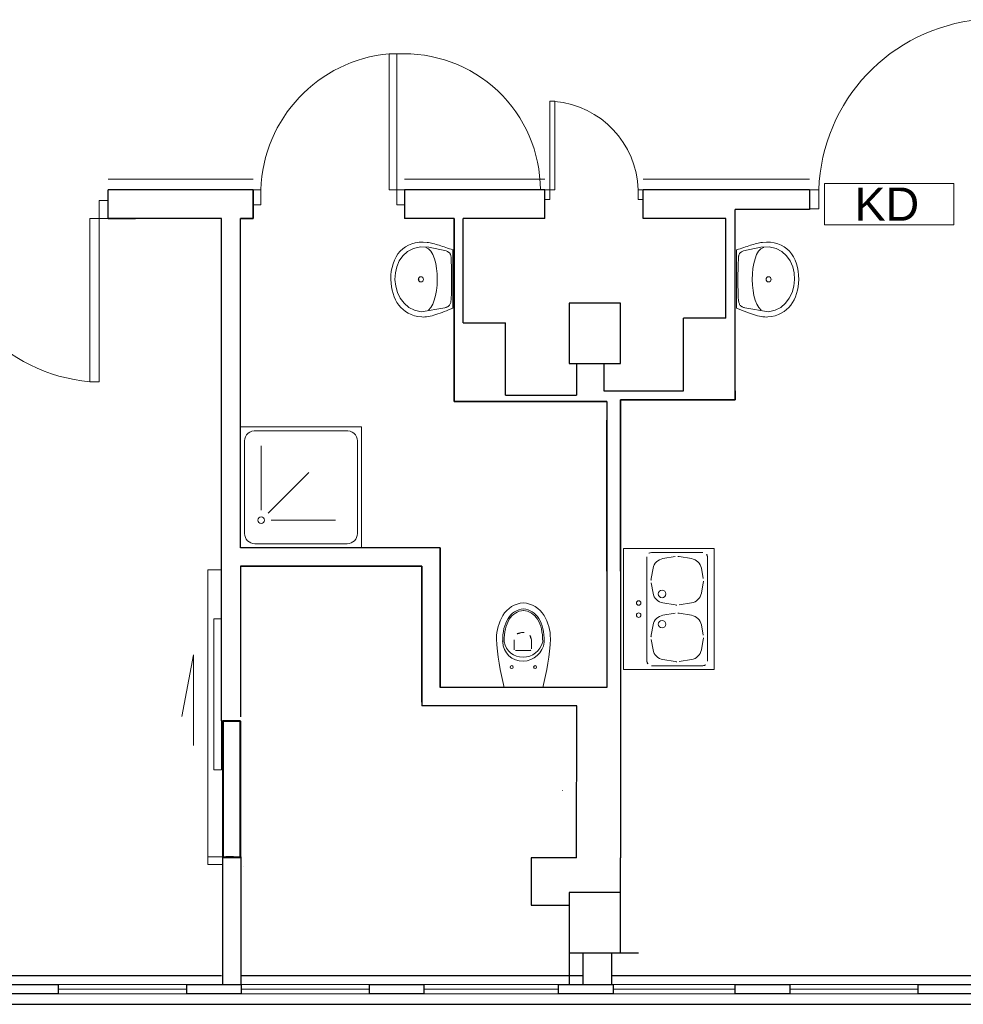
# Model space of a CAD drawing. Header units: millimetres. Extents: x 6612729504 to 6612744462, y 5733542327 to 5733549367.
# Tile 74 of 109: x 6612739644 to 6612740268, y 5733546291 to 5733546942. Entities that reach past the tile are written whole.
import ezdxf

# ---------------------------------------------------------------- set-up
doc = ezdxf.new("R2010")
doc.units = ezdxf.units.MM
doc.header["$MEASUREMENT"] = 0
for name, color, linetype in [('!!!!_CIENKIE czerwone LINIE', 7, 'Continuous'), ('!!!!_SCIANY GRUBE', 7, 'Continuous'), ('___OPISY', 7, 'Continuous'), ('A-ARM', 7, 'Continuous'), ('dwa_barierki', 7, 'Continuous'), ('dwa_DRZWI', 7, 'Continuous'), ('dwa_funkcja_sale zab', 7, 'Continuous'), ('STOLARKAOKIENNA', 7, 'Continuous'), ('WIDOK', 7, 'Continuous')]:
    doc.layers.add(name, color=color, linetype=linetype)
doc.styles.add('GENERATED_STYLE_1', font='arial.ttf')

msp = doc.modelspace()

# ---------------------------------------------------------------- linework, layer by layer
at = {"layer": '!!!!_CIENKIE czerwone LINIE', "color": 252, "lineweight": 20}
msp.add_lwpolyline([(6612740262.1909, 5733546833.991135), (6612740176.559752, 5733546833.991135), (6612740176.559752, 5733546806.568011), (6612740262.1909, 5733546806.568011)], close=True, dxfattribs=at)
at = {"layer": '!!!!_SCIANY GRUBE', "color": 252, "lineweight": 30}
for p, q in [((6612739719.51649, 5733546829.844686), (6612739702.51649, 5733546829.844686)), ((6612739702.51649, 5733546810.844686), (6612739702.51649, 5733546829.844686)), ((6612739702.51649, 5733546820.599787), (6612739702.51649, 5733546825.599787)), ((6612739798.51649, 5733546829.844686), (6612739719.51649, 5733546829.844686)), ((6612739798.51649, 5733546810.844686), (6612739798.51649, 5733546829.844686)), ((6612739798.51649, 5733546829.844686), (6612739798.51649, 5733546810.844686)), ((6612739798.51649, 5733546810.844686), (6612739798.51649, 5733546829.844686)), ((6612739798.51649, 5733546829.844686), (6612739798.51649, 5733546810.844686)), ((6612739798.51649, 5733546824.844685), (6612739798.51649, 5733546829.844686)), ((6612739798.51649, 5733546829.844686), (6612739798.51649, 5733546810.844686)), ((6612739991.51649, 5733546829.844686), (6612739898.516491, 5733546829.844686)), ((6612739898.516491, 5733546829.844686), (6612739898.516491, 5733546824.844685)), ((6612739898.516491, 5733546829.844686), (6612739898.516491, 5733546810.844686)), ((6612739991.51649, 5733546810.844686), (6612739991.51649, 5733546829.844686)), ((6612739991.51649, 5733546810.844686), (6612739991.51649, 5733546829.844686)), ((6612740166.516491, 5733546829.844686), (6612740056.516491, 5733546829.844686)), ((6612740056.516491, 5733546810.844686), (6612740056.516491, 5733546829.844686)), ((6612740056.516491, 5733546810.844686), (6612740056.516491, 5733546829.844686)), ((6612740166.516491, 5733546829.844686), (6612740166.516491, 5733546816.844686)), ((6612740166.516491, 5733546828.344686), (6612740166.516491, 5733546823.344686)), ((6612740117.516491, 5733546690.844685), (6612740117.516491, 5733546816.844686)), ((6612740117.516491, 5733546690.844685), (6612740117.516491, 5733546816.844686)), ((6612740166.516491, 5733546816.844686), (6612740117.516491, 5733546816.844686)), ((6612739777.51649, 5733546810.844686), (6612739702.51649, 5733546810.844686)), ((6612739702.51649, 5733546810.844686), (6612739720.58975, 5733546810.844686)), ((6612739777.51649, 5733546478.451211), (6612739777.51649, 5733546810.844686)), ((6612739790.121592, 5733546810.844686), (6612739798.51649, 5733546810.844686)), ((6612739790.121592, 5733546720.844686), (6612739790.121592, 5733546810.844686)), ((6612739798.51649, 5733546810.844686), (6612739790.121592, 5733546810.844686)), ((6612739790.121592, 5733546592.996269), (6612739790.121592, 5733546810.844686)), ((6612739790.121592, 5733546592.996269), (6612739790.121592, 5733546810.844686)), ((6612739931.516491, 5733546810.844686), (6612739898.516491, 5733546810.844686)), ((6612739931.516491, 5733546689.844685), (6612739931.516491, 5733546810.844686)), ((6612739931.516491, 5733546810.844686), (6612739931.516491, 5733546720.844686)), ((6612739931.516491, 5733546810.844686), (6612739931.516491, 5733546689.844685)), ((6612739991.51649, 5733546810.844686), (6612739937.516491, 5733546810.844686)), ((6612739937.516491, 5733546741.844685), (6612739937.516491, 5733546810.844686)), ((6612740111.277411, 5733546810.844686), (6612740056.516491, 5733546810.844686)), ((6612740111.277411, 5733546744.844686), (6612740111.277411, 5733546810.844686)), ((6612740041.516491, 5733546754.844686), (6612740007.516491, 5733546754.844686)), ((6612740007.516491, 5733546754.844686), (6612740007.516491, 5733546714.844685)), ((6612740041.516491, 5733546714.844685), (6612740041.516491, 5733546754.844686)), ((6612739937.516491, 5733546741.844685), (6612739965.516491, 5733546741.844685)), ((6612739965.516491, 5733546693.844686), (6612739965.516491, 5733546741.844685)), ((6612740083.277411, 5733546696.844685), (6612740083.277411, 5733546744.844686)), ((6612740111.277411, 5733546744.844686), (6612740083.277411, 5733546744.844686)), ((6612740007.516491, 5733546714.844685), (6612740041.516491, 5733546714.844685)), ((6612740012.516491, 5733546714.844685), (6612740012.516491, 5733546693.844686)), ((6612740030.51649, 5733546714.844685), (6612740030.51649, 5733546696.844685)), ((6612740030.51649, 5733546696.844685), (6612740083.277411, 5733546696.844685)), ((6612740117.516491, 5733546696.844685), (6612740117.56649, 5733546696.844685)), ((6612740117.516491, 5733546696.844685), (6612740117.516491, 5733546690.844685)), ((6612740032.516491, 5733546689.844685), (6612739931.516491, 5733546689.844685)), ((6612739931.516491, 5733546689.844685), (6612740032.516491, 5733546689.844685)), ((6612739965.516491, 5733546693.844686), (6612740012.516491, 5733546693.844686)), ((6612740032.516491, 5733546689.844685), (6612740032.516491, 5733546577.458167)), ((6612740032.516491, 5733546689.844685), (6612740032.516491, 5733546500.450421)), ((6612740117.516491, 5733546690.844685), (6612740041.516491, 5733546690.844685)), ((6612740041.516491, 5733546577.458167), (6612740041.516491, 5733546690.844685)), ((6612740041.516491, 5733546690.844685), (6612740117.516491, 5733546690.844685)), ((6612740041.516491, 5733546690.844685), (6612740041.516491, 5733546577.458167)), ((6612740041.516491, 5733546690.844685), (6612740101.516491, 5733546690.844685)), ((6612740032.516491, 5733546577.458167), (6612740032.516491, 5733546677.458168)), ((6612739922.121591, 5733546592.996269), (6612739790.121592, 5733546592.996269)), ((6612739922.121591, 5733546592.996269), (6612739790.121592, 5733546592.996269)), ((6612739922.121591, 5733546592.996269), (6612739790.121592, 5733546592.996269)), ((6612739922.121591, 5733546592.996269), (6612739922.121591, 5733546500.450421)), ((6612739922.121591, 5733546500.450421), (6612739922.121591, 5733546592.996269)), ((6612739922.121591, 5733546500.450421), (6612739922.121591, 5733546592.996269)), ((6612739922.121591, 5733546500.450421), (6612739922.121591, 5733546590.45042)), ((6612739790.121592, 5733546580.751262), (6612739910.121588, 5733546580.772107)), ((6612739910.121592, 5733546580.751262), (6612739790.121592, 5733546580.751262)), ((6612739790.121796, 5733546580.751262), (6612739790.121592, 5733546480.996269)), ((6612739790.121592, 5733546580.751262), (6612739910.121592, 5733546580.751262)), ((6612739790.121592, 5733546580.751262), (6612739910.121592, 5733546580.751262)), ((6612739910.121592, 5733546490.751262), (6612739910.121592, 5733546580.751262)), ((6612739910.121592, 5733546580.751262), (6612739910.121592, 5733546488.429159)), ((6612739910.121592, 5733546580.751262), (6612739910.137629, 5733546488.429161)), ((6612739922.121591, 5733546580.751262), (6612739922.121591, 5733546500.450421)), ((6612740041.516491, 5733546577.458167), (6612740041.516491, 5733546387.844685)), ((6612740032.516491, 5733546500.450421), (6612739922.121591, 5733546500.450421)), ((6612740032.516491, 5733546500.450421), (6612739922.121591, 5733546500.450421)), ((6612740032.516491, 5733546500.450421), (6612739922.121591, 5733546500.450421)), ((6612740012.121592, 5733546500.450421), (6612739922.121591, 5733546500.450421)), ((6612740032.516491, 5733546500.450421), (6612739927.516491, 5733546500.450421)), ((6612740012.625412, 5733546488.318037), (6612739910.121592, 5733546488.429159)), ((6612740012.516491, 5733546387.844685), (6612740012.625412, 5733546488.318037)), ((6612739777.51649, 5733546478.451211), (6612739790.121592, 5733546478.451211)), ((6612739778.516516, 5733546478.450421), (6612739790.121592, 5733546478.451211)), ((6612739780.51649, 5733546478.451211), (6612739785.516491, 5733546478.451211)), ((6612739778.516516, 5733546303.844685), (6612739778.516491, 5733546388.451211)), ((6612739778.516491, 5733546388.451211), (6612739790.516491, 5733546388.451211)), ((6612739785.516491, 5733546388.451211), (6612739780.51649, 5733546388.451211)), ((6612739790.516491, 5733546303.844685), (6612739790.516491, 5733546388.451211)), ((6612740012.516491, 5733546387.844685), (6612739982.516491, 5733546387.844685)), ((6612739982.516491, 5733546387.844685), (6612739982.516491, 5733546356.344685)), ((6612740041.516491, 5733546324.844684), (6612740041.516491, 5733546387.844685)), ((6612740041.516491, 5733546364.844685), (6612740007.516491, 5733546364.844685)), ((6612740007.516491, 5733546364.844685), (6612740007.516491, 5733546324.844684)), ((6612740041.516491, 5733546324.844684), (6612740041.516491, 5733546364.844685)), ((6612739982.516491, 5733546356.344685), (6612740007.516491, 5733546356.344685)), ((6612739982.516491, 5733546356.344685), (6612740007.516491, 5733546356.344685)), ((6612740007.516491, 5733546324.844684), (6612740041.516491, 5733546324.844684)), ((6612740007.516491, 5733546324.844684), (6612740041.516491, 5733546324.844684)), ((6612740007.516491, 5733546324.844684), (6612740007.516491, 5733546303.844685)), ((6612740007.516491, 5733546324.844684), (6612740007.516491, 5733546303.844685)), ((6612740016.516491, 5733546324.844684), (6612740016.516491, 5733546303.844685)), ((6612740016.516491, 5733546324.844684), (6612740016.516491, 5733546303.844685)), ((6612740035.516491, 5733546324.844684), (6612740035.516491, 5733546303.844685)), ((6612740035.516491, 5733546324.844684), (6612740035.516491, 5733546303.844685)), ((6612740041.516491, 5733546324.844684), (6612740053.51649, 5733546324.844684))]:
    msp.add_line(p, q, dxfattribs=at)
for points in [[(6612739633.51649, 5733546303.844685), (6612739669.51649, 5733546303.844685), (6612739669.51649, 5733546297.844685), (6612739633.51649, 5733546297.844685)], [(6612739754.51649, 5733546303.844685), (6612739790.516491, 5733546303.844685), (6612739790.516491, 5733546297.844685), (6612739754.51649, 5733546297.844685)], [(6612739875.516491, 5733546303.844685), (6612739911.51649, 5733546303.844685), (6612739911.51649, 5733546297.844685), (6612739875.516491, 5733546297.844685)], [(6612740000.603603, 5733546303.844685), (6612740036.603603, 5733546303.844685), (6612740036.603603, 5733546297.844685), (6612740000.603603, 5733546297.844685)], [(6612740117.516491, 5733546303.844685), (6612740153.516491, 5733546303.844685), (6612740153.516491, 5733546297.844685), (6612740117.516491, 5733546297.844685)], [(6612740238.516491, 5733546303.844685), (6612740274.516492, 5733546303.844685), (6612740274.516492, 5733546297.844685), (6612740238.516491, 5733546297.844685)]]:
    msp.add_lwpolyline(points, close=True, dxfattribs=at)
at = {"layer": 'A-ARM', "color": 252, "lineweight": 18}
for p, q in [((6612739899.269601, 5733546792.11405), (6612739897.435679, 5733546790.740677)), ((6612739901.273934, 5733546793.259104), (6612739899.269601, 5733546792.11405)), ((6612739903.442212, 5733546794.161099), (6612739901.273934, 5733546793.259104)), ((6612739905.768719, 5733546794.806649), (6612739903.442212, 5733546794.161099)), ((6612739909.212454, 5733546791.985302), (6612739904.566058, 5733546790.963581)), ((6612739908.246837, 5733546795.180713), (6612739905.768719, 5733546794.806649)), ((6612739910.87085, 5733546795.269303), (6612739908.246837, 5733546795.180713)), ((6612739914.632847, 5733546791.895959), (6612739909.212454, 5733546791.985302)), ((6612739913.633989, 5733546795.05783), (6612739910.87085, 5733546795.269303)), ((6612739914.55975, 5733546794.920056), (6612739913.633989, 5733546795.05783)), ((6612739915.504159, 5733546794.744982), (6612739914.55975, 5733546794.920056)), ((6612739914.632847, 5733546791.895959), (6612739914.682847, 5733546791.895959)), ((6612739926.095871, 5733546789.336621), (6612739914.632847, 5733546791.895959)), ((6612739916.467521, 5733546794.536066), (6612739915.504159, 5733546794.744982)), ((6612739917.449834, 5733546794.296015), (6612739916.467521, 5733546794.536066)), ((6612739918.451097, 5733546794.028289), (6612739917.449834, 5733546794.296015)), ((6612739919.471313, 5733546793.735446), (6612739918.451097, 5733546794.028289)), ((6612739920.51018, 5733546793.420942), (6612739919.471313, 5733546793.735446)), ((6612739921.567696, 5733546793.087489), (6612739920.51018, 5733546793.420942)), ((6612739922.644315, 5733546792.738693), (6612739921.567696, 5733546793.087489)), ((6612739923.739433, 5733546792.376813), (6612739922.644315, 5733546792.738693)), ((6612739924.853353, 5733546792.005455), (6612739923.739433, 5733546792.376813)), ((6612739925.985773, 5733546791.627331), (6612739924.853353, 5733546792.005455)), ((6612740122.93711, 5733546789.336621), (6612740134.400134, 5733546791.895959)), ((6612740123.047209, 5733546791.627331), (6612740124.179628, 5733546792.005455)), ((6612740124.179628, 5733546792.005455), (6612740125.293549, 5733546792.376813)), ((6612740125.293549, 5733546792.376813), (6612740126.388667, 5733546792.738693)), ((6612740126.388667, 5733546792.738693), (6612740127.465285, 5733546793.087489)), ((6612740127.465285, 5733546793.087489), (6612740128.522802, 5733546793.420942)), ((6612740128.522802, 5733546793.420942), (6612740129.561668, 5733546793.735446)), ((6612740129.561668, 5733546793.735446), (6612740130.581883, 5733546794.028289)), ((6612740130.581883, 5733546794.028289), (6612740131.583148, 5733546794.296015)), ((6612740131.583148, 5733546794.296015), (6612740132.56546, 5733546794.536066)), ((6612740132.56546, 5733546794.536066), (6612740133.528822, 5733546794.744982)), ((6612740133.528822, 5733546794.744982), (6612740134.473231, 5733546794.920056)), ((6612740134.400134, 5733546791.895959), (6612740139.820527, 5733546791.985302)), ((6612740134.400134, 5733546791.895959), (6612740134.450134, 5733546791.895959)), ((6612740134.473231, 5733546794.920056), (6612740135.398992, 5733546795.05783)), ((6612740135.398992, 5733546795.05783), (6612740138.162131, 5733546795.269303)), ((6612740138.162131, 5733546795.269303), (6612740140.786145, 5733546795.180713)), ((6612740139.820527, 5733546791.985302), (6612740144.466923, 5733546790.963581)), ((6612740140.786145, 5733546795.180713), (6612740143.264263, 5733546794.806649)), ((6612740143.264263, 5733546794.806649), (6612740145.590769, 5733546794.161099)), ((6612740145.590769, 5733546794.161099), (6612740147.759048, 5733546793.259104)), ((6612740147.759048, 5733546793.259104), (6612740149.76338, 5733546792.11405)), ((6612740149.76338, 5733546792.11405), (6612740151.597301, 5733546790.740677)), ((6612739893.016701, 5733546785.394284), (6612739891.925343, 5733546783.251124)), ((6612739894.302988, 5733546787.366581), (6612739893.016701, 5733546785.394284)), ((6612739895.777885, 5733546789.153275), (6612739894.302988, 5733546787.366581)), ((6612739897.551794, 5733546786.226039), (6612739895.162568, 5733546782.829231)), ((6612739897.435679, 5733546790.740677), (6612739895.777885, 5733546789.153275)), ((6612739900.682832, 5733546788.990834), (6612739897.551794, 5733546786.226039)), ((6612739904.566058, 5733546790.963581), (6612739900.682832, 5733546788.990834)), ((6612739912.782833, 5733546791.728104), (6612739912.832832, 5733546791.728104)), ((6612739912.782833, 5733546791.728104), (6612739914.584266, 5733546790.776925)), ((6612739914.584266, 5733546790.776925), (6612739916.134969, 5733546789.144852)), ((6612739916.134969, 5733546789.144852), (6612739917.4375, 5733546786.929496)), ((6612739917.4375, 5733546786.929496), (6612739918.493814, 5733546784.227571)), ((6612739927.136992, 5733546791.245896), (6612739925.985773, 5733546791.627331)), ((6612739926.573867, 5733546789.188169), (6612739926.095871, 5733546789.336621)), ((6612739927.006439, 5733546789.021517), (6612739926.573867, 5733546789.188169)), ((6612739927.395695, 5733546788.836064), (6612739927.006439, 5733546789.021517)), ((6612739928.306414, 5733546790.86371), (6612739927.136992, 5733546791.245896)), ((6612739927.74404, 5733546788.63151), (6612739927.395695, 5733546788.836064)), ((6612739928.052977, 5733546788.406951), (6612739927.74404, 5733546788.63151)), ((6612739928.324913, 5733546788.162237), (6612739928.052977, 5733546788.406951)), ((6612739929.494634, 5733546790.484232), (6612739928.306414, 5733546790.86371)), ((6612739928.561655, 5733546787.896769), (6612739928.324913, 5733546788.162237)), ((6612739928.765608, 5733546787.610241), (6612739928.561655, 5733546787.896769)), ((6612739928.938276, 5733546787.301906), (6612739928.765608, 5733546787.610241)), ((6612739929.082066, 5733546786.97131), (6612739928.938276, 5733546787.301906)), ((6612739929.198783, 5733546786.617702), (6612739929.082066, 5733546786.97131)), ((6612739929.290682, 5733546786.241079), (6612739929.198783, 5733546786.617702)), ((6612739929.359568, 5733546785.840544), (6612739929.290682, 5733546786.241079)), ((6612739929.407699, 5733546785.415793), (6612739929.359568, 5733546785.840544)), ((6612739929.436878, 5733546784.966224), (6612739929.407699, 5733546785.415793)), ((6612739930.701055, 5733546790.110018), (6612739929.494634, 5733546790.484232)), ((6612739930.701055, 5733546790.110018), (6612739930.751055, 5733546790.110018)), ((6612739930.701055, 5733546751.47975), (6612739930.701055, 5733546790.110018)), ((6612740118.331926, 5733546790.110018), (6612740119.538347, 5733546790.484232)), ((6612740118.331926, 5733546751.47975), (6612740118.331926, 5733546790.110018)), ((6612740118.331926, 5733546790.110018), (6612740118.381927, 5733546790.110018)), ((6612740119.538347, 5733546790.484232), (6612740120.726567, 5733546790.86371)), ((6612740119.596104, 5733546784.966224), (6612740119.625282, 5733546785.415793)), ((6612740119.625282, 5733546785.415793), (6612740119.673413, 5733546785.840544)), ((6612740119.673413, 5733546785.840544), (6612740119.7423, 5733546786.241079)), ((6612740119.7423, 5733546786.241079), (6612740119.834199, 5733546786.617702)), ((6612740119.834199, 5733546786.617702), (6612740119.950915, 5733546786.97131)), ((6612740119.950915, 5733546786.97131), (6612740120.094706, 5733546787.301906)), ((6612740120.094706, 5733546787.301906), (6612740120.267373, 5733546787.610241)), ((6612740120.267373, 5733546787.610241), (6612740120.471326, 5733546787.896769)), ((6612740120.471326, 5733546787.896769), (6612740120.708068, 5733546788.162237)), ((6612740120.708068, 5733546788.162237), (6612740120.980005, 5733546788.406951)), ((6612740120.726567, 5733546790.86371), (6612740121.895988, 5733546791.245896)), ((6612740120.980005, 5733546788.406951), (6612740121.288942, 5733546788.63151)), ((6612740121.288942, 5733546788.63151), (6612740121.637286, 5733546788.836064)), ((6612740121.637286, 5733546788.836064), (6612740122.026543, 5733546789.021517)), ((6612740121.895988, 5733546791.245896), (6612740123.047209, 5733546791.627331)), ((6612740122.026543, 5733546789.021517), (6612740122.459114, 5733546789.188169)), ((6612740122.459114, 5733546789.188169), (6612740122.93711, 5733546789.336621)), ((6612740131.595481, 5733546786.929496), (6612740130.539167, 5733546784.227571)), ((6612740132.898012, 5733546789.144852), (6612740131.595481, 5733546786.929496)), ((6612740134.448715, 5733546790.776925), (6612740132.898012, 5733546789.144852)), ((6612740136.250149, 5733546791.728104), (6612740134.448715, 5733546790.776925)), ((6612740136.250149, 5733546791.728104), (6612740136.300148, 5733546791.728104)), ((6612740144.466923, 5733546790.963581), (6612740148.350149, 5733546788.990834)), ((6612740148.350149, 5733546788.990834), (6612740151.481187, 5733546786.226039)), ((6612740151.481187, 5733546786.226039), (6612740153.870413, 5733546782.829231)), ((6612740151.597301, 5733546790.740677), (6612740153.255095, 5733546789.153275)), ((6612740153.255095, 5733546789.153275), (6612740154.729993, 5733546787.366581)), ((6612740154.729993, 5733546787.366581), (6612740156.01628, 5733546785.394284)), ((6612740156.01628, 5733546785.394284), (6612740157.107639, 5733546783.251124)), ((6612739891.034778, 5733546780.95109), (6612739890.351626, 5733546778.50907)), ((6612739891.925343, 5733546783.251124), (6612739891.034778, 5733546780.95109)), ((6612739893.504172, 5733546778.959541), (6612739892.565628, 5733546774.776552)), ((6612739895.162568, 5733546782.829231), (6612739893.504172, 5733546778.959541)), ((6612739918.493814, 5733546784.227571), (6612739919.306466, 5733546781.136993)), ((6612739919.306466, 5733546781.136993), (6612739919.877263, 5733546777.754624)), ((6612739929.507569, 5733546783.303768), (6612739929.436878, 5733546784.966224)), ((6612739929.571643, 5733546781.60401), (6612739929.507569, 5733546783.303768)), ((6612739929.628948, 5733546779.872517), (6612739929.571643, 5733546781.60401)), ((6612739929.678432, 5733546778.1144), (6612739929.628948, 5733546779.872517)), ((6612740119.354548, 5733546778.1144), (6612740119.404033, 5733546779.872517)), ((6612740119.404033, 5733546779.872517), (6612740119.461338, 5733546781.60401)), ((6612740119.461338, 5733546781.60401), (6612740119.525412, 5733546783.303768)), ((6612740119.525412, 5733546783.303768), (6612740119.596104, 5733546784.966224)), ((6612740129.726515, 5733546781.136993), (6612740129.155718, 5733546777.754624)), ((6612740130.539167, 5733546784.227571), (6612740129.726515, 5733546781.136993)), ((6612740153.870413, 5733546782.829231), (6612740155.528809, 5733546778.959541)), ((6612740155.528809, 5733546778.959541), (6612740156.467353, 5733546774.776552)), ((6612740157.107639, 5733546783.251124), (6612740157.998203, 5733546780.95109)), ((6612740157.998203, 5733546780.95109), (6612740158.681355, 5733546778.50907)), ((6612739889.631023, 5733546773.254426), (6612739889.605905, 5733546770.47083)), ((6612739889.881602, 5733546775.938602), (6612739889.631023, 5733546773.254426)), ((6612739890.351626, 5733546778.50907), (6612739889.881602, 5733546775.938602)), ((6612739892.565628, 5733546774.776552), (6612739892.335956, 5733546770.439546)), ((6612739919.877263, 5733546777.754624), (6612739920.208762, 5733546774.17793)), ((6612739920.208762, 5733546774.17793), (6612739920.302767, 5733546770.503619)), ((6612739929.719945, 5733546776.335378), (6612739929.678432, 5733546778.1144)), ((6612739929.752283, 5733546774.540261), (6612739929.719945, 5733546776.335378)), ((6612739929.774994, 5733546772.734767), (6612739929.752283, 5733546774.540261)), ((6612739929.787478, 5733546770.923558), (6612739929.774994, 5733546772.734767)), ((6612740119.245503, 5733546770.923558), (6612740119.257987, 5733546772.734767)), ((6612740119.257987, 5733546772.734767), (6612740119.280699, 5733546774.540261)), ((6612740119.280699, 5733546774.540261), (6612740119.313036, 5733546776.335378)), ((6612740119.313036, 5733546776.335378), (6612740119.354548, 5733546778.1144)), ((6612740128.824219, 5733546774.17793), (6612740128.730214, 5733546770.503619)), ((6612740129.155718, 5733546777.754624), (6612740128.824219, 5733546774.17793)), ((6612740156.467353, 5733546774.776552), (6612740156.697025, 5733546770.439546)), ((6612740158.681355, 5733546778.50907), (6612740159.151379, 5733546775.938602)), ((6612740159.151379, 5733546775.938602), (6612740159.401958, 5733546773.254426)), ((6612740159.401958, 5733546773.254426), (6612740159.427076, 5733546770.47083)), ((6612739889.605905, 5733546770.47083), (6612739889.753756, 5733546768.026705)), ((6612739889.753756, 5733546768.026705), (6612739890.040733, 5733546765.657633)), ((6612739892.335956, 5733546770.439546), (6612739892.804927, 5733546766.108555)), ((6612739892.804927, 5733546766.108555), (6612739893.961262, 5733546761.942562)), ((6612739907.161043, 5733546770.503469), (6612739907.211042, 5733546770.503469)), ((6612739908.204271, 5733546770.45218), (6612739908.254271, 5733546770.45218)), ((6612739920.162287, 5733546766.829911), (6612739919.788673, 5733546763.253366)), ((6612739920.302767, 5733546770.503619), (6612739920.162287, 5733546766.829911)), ((6612739929.757246, 5733546765.512339), (6612739929.779356, 5733546767.307305)), ((6612739929.779356, 5733546767.307305), (6612739929.789283, 5733546769.112799)), ((6612739929.789283, 5733546769.112799), (6612739929.787478, 5733546770.923558)), ((6612740119.243698, 5733546769.112799), (6612740119.245503, 5733546770.923558)), ((6612740119.253625, 5733546767.307305), (6612740119.243698, 5733546769.112799)), ((6612740119.275735, 5733546765.512339), (6612740119.253625, 5733546767.307305)), ((6612740128.730214, 5733546770.503619), (6612740128.870695, 5733546766.829911)), ((6612740128.870695, 5733546766.829911), (6612740129.244308, 5733546763.253366)), ((6612740140.828711, 5733546770.45218), (6612740140.87871, 5733546770.45218)), ((6612740141.871939, 5733546770.503469), (6612740141.921938, 5733546770.503469)), ((6612740156.228054, 5733546766.108555), (6612740155.07172, 5733546761.942562)), ((6612740156.697025, 5733546770.439546), (6612740156.228054, 5733546766.108555)), ((6612740159.279225, 5733546768.026705), (6612740158.992248, 5733546765.657633)), ((6612740159.427076, 5733546770.47083), (6612740159.279225, 5733546768.026705)), ((6612739890.040733, 5733546765.657633), (6612739890.469397, 5733546763.373541)), ((6612739890.469397, 5733546763.373541), (6612739891.041847, 5733546761.183454)), ((6612739891.041847, 5733546761.183454), (6612739891.760947, 5733546759.097149)), ((6612739893.961262, 5733546761.942562), (6612739895.794281, 5733546758.101299)), ((6612739919.184636, 5733546759.871598), (6612739918.351978, 5733546756.781622)), ((6612739919.788673, 5733546763.253366), (6612739919.184636, 5733546759.871598)), ((6612739929.532537, 5733546758.545002), (6612739929.610449, 5733546760.244308)), ((6612739929.610449, 5733546760.244308), (6612739929.673619, 5733546761.975652)), ((6612739929.673619, 5733546761.975652), (6612739929.722051, 5733546763.733316)), ((6612739929.722051, 5733546763.733316), (6612739929.757246, 5733546765.512339)), ((6612740119.31093, 5733546763.733316), (6612740119.275735, 5733546765.512339)), ((6612740119.359362, 5733546761.975652), (6612740119.31093, 5733546763.733316)), ((6612740119.422533, 5733546760.244308), (6612740119.359362, 5733546761.975652)), ((6612740119.500444, 5733546758.545002), (6612740119.422533, 5733546760.244308)), ((6612740129.244308, 5733546763.253366), (6612740129.848345, 5733546759.871598)), ((6612740129.848345, 5733546759.871598), (6612740130.681003, 5733546756.781622)), ((6612740155.07172, 5733546761.942562), (6612740153.238701, 5733546758.101299)), ((6612740157.991134, 5733546761.183454), (6612740157.272035, 5733546759.097149)), ((6612740158.563586, 5733546763.373541), (6612740157.991134, 5733546761.183454)), ((6612740158.992248, 5733546765.657633), (6612740158.563586, 5733546763.373541)), ((6612739891.760947, 5733546759.097149), (6612739892.628348, 5733546757.123799)), ((6612739892.628348, 5733546757.123799), (6612739893.64691, 5733546755.273032)), ((6612739893.64691, 5733546755.273032), (6612739894.818585, 5733546753.553872)), ((6612739894.818585, 5733546753.553872), (6612739896.146084, 5733546751.976397)), ((6612739895.794281, 5733546758.101299), (6612739898.293154, 5733546754.743898)), ((6612739898.293154, 5733546754.743898), (6612739901.447204, 5733546752.030393)), ((6612739917.293559, 5733546754.081051), (6612739916.011033, 5733546751.866599)), ((6612739918.351978, 5733546756.781622), (6612739917.293559, 5733546754.081051)), ((6612739927.282288, 5733546752.498311), (6612739927.609575, 5733546752.714447)), ((6612739927.609575, 5733546752.714447), (6612739927.912645, 5733546752.959461)), ((6612739927.912645, 5733546752.959461), (6612739928.190449, 5733546753.235761)), ((6612739928.190449, 5733546753.235761), (6612739928.443133, 5733546753.546351)), ((6612739928.443133, 5733546753.546351), (6612739928.669347, 5733546753.893043)), ((6612739928.669347, 5733546753.893043), (6612739928.868788, 5733546754.278988)), ((6612739928.868788, 5733546754.278988), (6612739929.040403, 5733546754.706296)), ((6612739929.040403, 5733546754.706296), (6612739929.184193, 5733546755.177975)), ((6612739929.184193, 5733546755.177975), (6612739929.298803, 5733546755.696129)), ((6612739929.298803, 5733546755.696129), (6612739929.384085, 5733546756.263618)), ((6612739929.384085, 5733546756.263618), (6612739929.438984, 5733546756.882545)), ((6612739929.438984, 5733546756.882545), (6612739929.532537, 5733546758.545002)), ((6612740119.593998, 5733546756.882545), (6612740119.500444, 5733546758.545002)), ((6612740119.648897, 5733546756.263618), (6612740119.593998, 5733546756.882545)), ((6612740119.734179, 5733546755.696129), (6612740119.648897, 5733546756.263618)), ((6612740119.848788, 5733546755.177975), (6612740119.734179, 5733546755.696129)), ((6612740119.992579, 5733546754.706296), (6612740119.848788, 5733546755.177975)), ((6612740120.164193, 5733546754.278988), (6612740119.992579, 5733546754.706296)), ((6612740120.363634, 5733546753.893043), (6612740120.164193, 5733546754.278988)), ((6612740120.589848, 5733546753.546351), (6612740120.363634, 5733546753.893043)), ((6612740120.842532, 5733546753.235761), (6612740120.589848, 5733546753.546351)), ((6612740121.120336, 5733546752.959461), (6612740120.842532, 5733546753.235761)), ((6612740121.423408, 5733546752.714447), (6612740121.120336, 5733546752.959461)), ((6612740121.750693, 5733546752.498311), (6612740121.423408, 5733546752.714447)), ((6612740130.681003, 5733546756.781622), (6612740131.739422, 5733546754.081051)), ((6612740131.739422, 5733546754.081051), (6612740133.021948, 5733546751.866599)), ((6612740150.739827, 5733546754.743898), (6612740147.585777, 5733546752.030393)), ((6612740153.238701, 5733546758.101299), (6612740150.739827, 5733546754.743898)), ((6612740154.214396, 5733546753.553872), (6612740152.886897, 5733546751.976397)), ((6612740155.386072, 5733546755.273032), (6612740154.214396, 5733546753.553872)), ((6612740156.404634, 5733546757.123799), (6612740155.386072, 5733546755.273032)), ((6612740157.272035, 5733546759.097149), (6612740156.404634, 5733546757.123799)), ((6612739896.146084, 5733546751.976397), (6612739897.631511, 5733546750.549328)), ((6612739897.631511, 5733546750.549328), (6612739899.277422, 5733546749.282594)), ((6612739899.277422, 5733546749.282594), (6612739901.085624, 5733546748.184918)), ((6612739901.085624, 5733546748.184918), (6612739903.059124, 5733546747.266528)), ((6612739901.447204, 5733546752.030393), (6612739905.2453, 5733546750.119913)), ((6612739903.059124, 5733546747.266528), (6612739905.199727, 5733546746.536149)), ((6612739905.199727, 5733546746.536149), (6612739907.509989, 5733546746.003705)), ((6612739905.2453, 5733546750.119913), (6612739909.676763, 5733546749.172044)), ((6612739909.676763, 5733546749.172044), (6612739925.302921, 5733546751.761312)), ((6612739914.38302, 5733546745.958433), (6612739915.590944, 5733546746.199837)), ((6612739916.011033, 5733546751.866599), (6612739914.506805, 5733546750.235878)), ((6612739915.590944, 5733546746.199837), (6612739916.836621, 5733546746.498999)), ((6612739916.836621, 5733546746.498999), (6612739918.117192, 5733546746.850501)), ((6612739918.117192, 5733546746.850501), (6612739919.42935, 5733546747.248631)), ((6612739919.42935, 5733546747.248631), (6612739920.770535, 5733546747.688874)), ((6612739920.770535, 5733546747.688874), (6612739922.13699, 5733546748.164914)), ((6612739922.13699, 5733546748.164914), (6612739923.526155, 5733546748.672089)), ((6612739923.526155, 5733546748.672089), (6612739924.934422, 5733546749.204231)), ((6612739924.934422, 5733546749.204231), (6612739926.359385, 5733546749.756829)), ((6612739925.302921, 5733546751.761312), (6612739925.742413, 5733546751.871412)), ((6612739925.302921, 5733546751.761312), (6612739925.352921, 5733546751.761312)), ((6612739925.742413, 5733546751.871412), (6612739926.160546, 5733546751.997603)), ((6612739926.160546, 5733546751.997603), (6612739926.557172, 5733546752.142447)), ((6612739926.359385, 5733546749.756829), (6612739927.797434, 5733546750.323716)), ((6612739926.557172, 5733546752.142447), (6612739926.931085, 5733546752.308346)), ((6612739926.931085, 5733546752.308346), (6612739927.282288, 5733546752.498311)), ((6612739927.797434, 5733546750.323716), (6612739930.701055, 5733546751.47975)), ((6612740121.235548, 5733546750.323716), (6612740118.331926, 5733546751.47975)), ((6612740122.673596, 5733546749.756829), (6612740121.235548, 5733546750.323716)), ((6612740122.101896, 5733546752.308346), (6612740121.750693, 5733546752.498311)), ((6612740122.475809, 5733546752.142447), (6612740122.101896, 5733546752.308346)), ((6612740122.872435, 5733546751.997603), (6612740122.475809, 5733546752.142447)), ((6612740124.098558, 5733546749.204231), (6612740122.673596, 5733546749.756829)), ((6612740123.290568, 5733546751.871412), (6612740122.872435, 5733546751.997603)), ((6612740123.73006, 5733546751.761312), (6612740123.290568, 5733546751.871412)), ((6612740139.356218, 5733546749.172044), (6612740123.73006, 5733546751.761312)), ((6612740123.73006, 5733546751.761312), (6612740123.78006, 5733546751.761312)), ((6612740125.506826, 5733546748.672089), (6612740124.098558, 5733546749.204231)), ((6612740126.895992, 5733546748.164914), (6612740125.506826, 5733546748.672089)), ((6612740128.262446, 5733546747.688874), (6612740126.895992, 5733546748.164914)), ((6612740129.603632, 5733546747.248631), (6612740128.262446, 5733546747.688874)), ((6612740130.915789, 5733546746.850501), (6612740129.603632, 5733546747.248631)), ((6612740132.196361, 5733546746.498999), (6612740130.915789, 5733546746.850501)), ((6612740133.442037, 5733546746.199837), (6612740132.196361, 5733546746.498999)), ((6612740133.021948, 5733546751.866599), (6612740134.526175, 5733546750.235878)), ((6612740134.649961, 5733546745.958433), (6612740133.442037, 5733546746.199837)), ((6612740143.787682, 5733546750.119913), (6612740139.356218, 5733546749.172044)), ((6612740143.833256, 5733546746.536149), (6612740141.522992, 5733546746.003705)), ((6612740147.585777, 5733546752.030393), (6612740143.787682, 5733546750.119913)), ((6612740145.973858, 5733546747.266528), (6612740143.833256, 5733546746.536149)), ((6612740147.947357, 5733546748.184918), (6612740145.973858, 5733546747.266528)), ((6612740149.755559, 5733546749.282594), (6612740147.947357, 5733546748.184918)), ((6612740151.40147, 5733546750.549328), (6612740149.755559, 5733546749.282594)), ((6612740152.886897, 5733546751.976397), (6612740151.40147, 5733546750.549328)), ((6612739907.509989, 5733546746.003705), (6612739909.992167, 5733546745.678223)), ((6612739909.992167, 5733546745.678223), (6612739911.017797, 5733546745.634906)), ((6612739911.017797, 5733546745.634906), (6612739912.093513, 5733546745.670552)), ((6612739912.093513, 5733546745.670552), (6612739913.216308, 5733546745.7802)), ((6612739913.216308, 5733546745.7802), (6612739914.38302, 5733546745.958433)), ((6612740135.816673, 5733546745.7802), (6612740134.649961, 5733546745.958433)), ((6612740136.939468, 5733546745.670552), (6612740135.816673, 5733546745.7802)), ((6612740138.015183, 5733546745.634906), (6612740136.939468, 5733546745.670552)), ((6612740139.040813, 5733546745.678223), (6612740138.015183, 5733546745.634906)), ((6612740141.522992, 5733546746.003705), (6612740139.040813, 5733546745.678223)), ((6612739860.746296, 5733546670.229243), (6612739799.451078, 5733546670.229243)), ((6612739792.823074, 5733546602.329603), (6612739792.823074, 5733546663.649863)), ((6612739867.451626, 5733546602.329603), (6612739867.451626, 5733546663.649863)), ((6612739803.764674, 5733546617.885159), (6612739803.764674, 5733546660.48939)), ((6612739808.47872, 5733546615.932537), (6612739835.349571, 5733546642.803389)), ((6612739810.431341, 5733546611.218493), (6612739853.035574, 5733546611.218493)), ((6612739860.784959, 5733546595.662936), (6612739799.489741, 5733546595.662936)), ((6612740043.557261, 5733546592.387892), (6612740043.557261, 5733546512.387891)), ((6612740103.557261, 5733546592.387892), (6612740043.557261, 5733546592.387892)), ((6612740062.057261, 5733546589.887892), (6612740096.057261, 5733546589.887892)), ((6612740103.557261, 5733546512.387891), (6612740103.557261, 5733546592.387892)), ((6612740059.057261, 5733546586.887892), (6612740059.057261, 5733546517.887891)), ((6612740069.606634, 5733546585.812786), (6612740077.742069, 5733546587.168693)), ((6612740080.372453, 5733546587.168693), (6612740088.507889, 5733546585.812786)), ((6612740099.057261, 5733546586.887892), (6612740099.057261, 5733546517.887891)), ((6612740061.817458, 5733546572.568975), (6612740063.050866, 5733546579.352718)), ((6612740095.063657, 5733546579.352718), (6612740096.297064, 5733546572.568975)), ((6612740063.050866, 5733546562.923064), (6612740061.817458, 5733546569.706808)), ((6612740096.297064, 5733546569.706808), (6612740095.063657, 5733546562.923064)), ((6612740077.742069, 5733546555.10709), (6612740069.606634, 5733546556.462996)), ((6612740088.507889, 5733546556.462996), (6612740080.372453, 5733546555.10709)), ((6612740077.742069, 5733546549.668693), (6612740069.606634, 5733546548.312787)), ((6612740070.994051, 5733546548.544024), (6612740070.993977, 5733546548.544011)), ((6612740088.507889, 5733546548.312787), (6612740080.372453, 5733546549.668693)), ((6612740063.050866, 5733546541.852719), (6612740061.817458, 5733546535.068974)), ((6612740096.297064, 5733546535.068974), (6612740095.063657, 5733546541.852719)), ((6612739971.101635, 5733546532.00195), (6612739971.101635, 5733546525.981853)), ((6612739977.744716, 5733546536.841951), (6612739975.941634, 5733546536.841951)), ((6612739982.584716, 5733546525.981853), (6612739982.584716, 5733546532.00195)), ((6612740061.817458, 5733546532.206808), (6612740063.050866, 5733546525.423063)), ((6612740095.063657, 5733546525.423063), (6612740096.297064, 5733546532.206808)), ((6612739972.101634, 5733546524.981853), (6612739981.584717, 5733546524.981853)), ((6612740069.606634, 5733546518.962996), (6612740077.742069, 5733546517.60709)), ((6612740080.372453, 5733546517.60709), (6612740088.507889, 5733546518.962996)), ((6612740043.557261, 5733546512.387891), (6612740103.557261, 5733546512.387891)), ((6612740062.057261, 5733546514.887892), (6612740096.057261, 5733546514.887892)), ((6612739964.583938, 5733546500.450421), (6612739990.054144, 5733546500.450421)), ((6612740003.17523, 5733546432.377317), (6612740003.272989, 5733546432.377202)), ((6612739791.88095, 5733546381.910269), (6612739791.93095, 5733546381.910269))]:
    msp.add_line(p, q, dxfattribs=at)
msp.add_lwpolyline([(6612739790.121592, 5733546592.996269), (6612739790.121592, 5733546672.996269), (6612739870.121592, 5733546672.996269), (6612739870.121592, 5733546592.996269)], close=True, dxfattribs=at)
for points in [[(6612739963.666103, 5733546548.182456, -0.2495536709), (6612739977.319041, 5733546556.45042)], [(6612739967.116009, 5733546546.157852, -0.2444920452), (6612739977.319041, 5733546552.442376)], [(6612739967.974152, 5733546545.644439, -0.2444920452), (6612739977.391464, 5733546551.445003)], [(6612739986.663931, 5733546545.644439, 0.2444920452), (6612739977.246617, 5733546551.445003)], [(6612739990.971979, 5733546548.182456, 0.2495536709), (6612739977.319041, 5733546556.45042)], [(6612739987.522072, 5733546546.157852, 0.2444920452), (6612739977.319041, 5733546552.442376)], [(6612739964.583938, 5733546500.450421, -0.0498431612), (6612739959.437726, 5733546532.791459, -0.128537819), (6612739963.666103, 5733546548.182456)], [(6612739963.592864, 5733546530.569028, -0.0036025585), (6612739963.439469, 5733546532.8791, -0.12701586), (6612739967.116009, 5733546546.157852)], [(6612739964.590164, 5733546530.642472, -0.0035421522), (6612739964.440006, 5733546532.899656, -0.1266524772), (6612739967.982441, 5733546545.658556)], [(6612739990.04512, 5733546530.604539, 0.0036017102), (6612739990.198075, 5733546532.899656, 0.1266524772), (6612739986.655642, 5733546545.658556)], [(6612739991.042401, 5733546530.530857, 0.0036621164), (6612739991.198613, 5733546532.8791, 0.12701586), (6612739987.522072, 5733546546.157852)], [(6612739990.054144, 5733546500.450421, 0.0498431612), (6612739995.200356, 5733546532.791459, 0.128537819), (6612739990.971979, 5733546548.182456)], [(6612739963.592864, 5733546530.569028, 0.4070915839), (6612739977.058474, 5733546517.948209)], [(6612739964.591871, 5733546530.613574, 0.3677014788), (6612739977.03829, 5733546520.555013)], [(6612739990.04882, 5733546530.643988, -0.3470144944), (6612739977.03829, 5733546520.555013)], [(6612739991.042401, 5733546530.530857, -0.3791007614), (6612739977.058474, 5733546517.948209)]]:
    msp.add_lwpolyline(points, format="xyb", dxfattribs=at)
for centre, radius in [((6612739909.518083, 5733546770.579124), 1.683648), ((6612740139.514899, 5733546770.579124), 1.683648), ((6612739803.764674, 5733546611.218493), 2.222222), ((6612740069.057261, 5733546562.387892), 2.5), ((6612740053.557261, 5733546556.387892), 1.5), ((6612740053.557261, 5733546548.387892), 1.5), ((6612740069.057261, 5733546542.387892), 2.5), ((6612739969.569041, 5733546513.95042), 1), ((6612739985.069041, 5733546513.95042), 1)]:
    msp.add_circle(centre, radius, dxfattribs=at)
for centre, radius, start, end in [((6612739799.489741, 5733546663.649863), 6.666667, 80.717966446, 180), ((6612739860.784959, 5733546663.649863), 6.666667, 0, 99.282033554), ((6612739799.489741, 5733546602.329603), 6.666667, 180, 270), ((6612739860.784959, 5733546602.329603), 6.666667, 270, 0), ((6612740062.057261, 5733546586.887892), 3, 90, 180), ((6612740096.057261, 5733546586.887892), 3, 0, 90), ((6612740070.921825, 5733546577.921635), 8, 99.462052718, 169.694860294), ((6612740079.057261, 5733546579.277541), 8, 80.537947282, 99.462052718), ((6612740087.192698, 5733546577.921635), 8, 10.305139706, 80.537947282), ((6612740069.688417, 5733546571.137892), 8.000001, 169.695397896, 190.304602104), ((6612740088.426105, 5733546571.137892), 8, 349.694860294, 10.305139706), ((6612740070.921825, 5733546564.354148), 8, 190.304602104, 260.537947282), ((6612740087.192698, 5733546564.354148), 8, 279.462052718, 349.695397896), ((6612740079.057261, 5733546562.998241), 8, 260.537947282, 279.462052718), ((6612740070.921825, 5733546540.421635), 8, 99.462052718, 169.694860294), ((6612740079.057261, 5733546541.777542), 8, 80.537947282, 99.462052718), ((6612740087.192698, 5733546540.421635), 8, 10.305139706, 80.537947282), ((6612739975.941634, 5733546532.001951), 4.84, 90, 180), ((6612739977.744716, 5733546532.001951), 4.84, 0, 90), ((6612740069.688417, 5733546533.637892), 8.000001, 169.695397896, 190.304602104), ((6612740088.426105, 5733546533.637892), 8, 349.695397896, 10.304602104), ((6612739972.101635, 5733546525.981853), 1, 180, 270), ((6612739981.584716, 5733546525.981853), 1, 270, 0), ((6612740070.921825, 5733546526.854148), 8, 190.305139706, 260.537947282), ((6612740087.192698, 5733546526.854148), 8, 279.462052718, 349.694860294), ((6612740062.057261, 5733546517.887892), 3, 180, 270), ((6612740079.057261, 5733546525.498241), 8.000001, 260.537947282, 279.462052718), ((6612740096.057261, 5733546517.887891), 2.999999, 270, 0), ((6612740003.220279, 5733546432.184429), 0.198079, 103.145374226, 172.081321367), ((6612740003.19306, 5733546432.608051), 0.244296, 289.098139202, 340.562632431)]:
    msp.add_arc(centre, radius, start, end, dxfattribs=at)
at = {"layer": 'dwa_barierki', "color": 252, "lineweight": 18}
for points in [[(6612739702.51649, 5733546836.844685), (6612739798.51649, 5733546836.844685)], [(6612739898.516491, 5733546836.844865), (6612739991.51649, 5733546836.844865)], [(6612740056.516478, 5733546836.844568), (6612740166.516479, 5733546836.844766)]]:
    msp.add_lwpolyline(points, dxfattribs=at)
at = {"layer": 'dwa_DRZWI', "color": 252, "lineweight": 20}
for points in [[(6612739893.51633, 5733546919.888453), (6612739893.516491, 5733546829.844855), (6612739888.51649, 5733546829.844847), (6612739888.516329, 5733546919.888444)], [(6612739994.766596, 5733546888.373017), (6612739994.76649, 5733546829.844679), (6612739998.016491, 5733546829.844673), (6612739998.016596, 5733546888.373013)], [(6612739803.51649, 5733546829.844694), (6612739803.516508, 5733546819.844694), (6612739798.516508, 5733546819.844685), (6612739798.51649, 5733546829.844686)], [(6612739898.516491, 5733546829.844864), (6612739898.516508, 5733546819.844864), (6612739893.516508, 5733546819.844855), (6612739893.516491, 5733546829.844855)], [(6612739991.51649, 5733546829.844686), (6612739991.516479, 5733546823.344686), (6612739994.766479, 5733546823.344679), (6612739994.76649, 5733546829.844679)], [(6612740053.266491, 5733546829.844575), (6612740053.266479, 5733546823.344575), (6612740056.516479, 5733546823.344569), (6612740056.516491, 5733546829.844569)], [(6612740172.766491, 5733546829.844697), (6612740172.766513, 5733546817.344696), (6612740166.516514, 5733546817.344686), (6612740166.516491, 5733546829.844686)], [(6612739702.51649, 5733546810.844686), (6612739702.516512, 5733546822.844686), (6612739696.516511, 5733546822.844696), (6612739696.51649, 5733546810.844695)], [(6612739696.516297, 5733546702.792379), (6612739696.51649, 5733546810.844695), (6612739690.51649, 5733546810.844707), (6612739690.516297, 5733546702.792391)], [(6612739772.516093, 5733546445.909059), (6612739772.51649, 5733546545.909059), (6612739777.51649, 5733546545.909059), (6612739777.516094, 5733546445.909059)], [(6612739778.516491, 5733546388.451211), (6612739778.516491, 5733546383.451211), (6612739768.516491, 5733546383.451211), (6612739768.516491, 5733546388.451211)]]:
    msp.add_lwpolyline(points, close=True, dxfattribs=at)
for points in [[(6612739778.516491, 5733546383.451211), (6612739768.516491, 5733546383.451211), (6612739768.517282, 5733546578.45121), (6612739777.51649, 5733546578.45121)], [(6612739751.266407, 5733546481.200175), (6612739759.044028, 5733546522.124208), (6612739759.044028, 5733546462.080616)]]:
    msp.add_lwpolyline(points, dxfattribs=at)
for centre, radius, start, end in [((6612740289.609282, 5733546825.978235), 116.906746, 95.237022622, 178.104682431), ((6612739896.990723, 5733546826.751525), 93.525397, 95.237022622, 178.104682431), ((6612739898.516491, 5733546829.844864), 90, 0, 93.185043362), ((6612739992.50824, 5733546827.834015), 60.791508, 1.895317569, 84.762977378), ((6612739700.685568, 5733546814.556691), 112.230476, 181.895317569, 264.762977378)]:
    msp.add_arc(centre, radius, start, end, dxfattribs=at)
at = {"layer": 'dwa_funkcja_sale zab', "color": 252, "lineweight": 40}
msp.add_lwpolyline([(6612739790.171531, 5733546478.134726), (6612739778.32331, 5733546478.134726), (6612739778.32331, 5733546388.210606), (6612739790.171531, 5733546388.210606)], close=True, dxfattribs=at)
at = {"layer": 'STOLARKAOKIENNA', "color": 252, "lineweight": 18}
for p, q in [((6612739669.51649, 5733546303.844685), (6612739754.51649, 5733546303.844685)), ((6612739790.516491, 5733546303.844685), (6612739875.516491, 5733546303.844685)), ((6612739911.51649, 5733546303.844685), (6612740000.603603, 5733546303.844685)), ((6612740032.516491, 5733546303.844685), (6612740117.516491, 5733546303.844685)), ((6612740153.516491, 5733546303.844685), (6612740238.516491, 5733546303.844685)), ((6612739669.51649, 5733546300.844685), (6612739754.51649, 5733546300.844685)), ((6612739669.51649, 5733546297.844685), (6612739754.51649, 5733546297.844685)), ((6612739790.516491, 5733546300.844685), (6612739875.516491, 5733546300.844685)), ((6612739790.516491, 5733546297.844685), (6612739875.516491, 5733546297.844685)), ((6612739911.51649, 5733546300.844685), (6612740000.603603, 5733546300.844685)), ((6612739911.51649, 5733546297.844685), (6612740000.603603, 5733546297.844685)), ((6612740032.516491, 5733546297.844685), (6612740117.516491, 5733546297.844685)), ((6612740036.603603, 5733546300.844685), (6612740117.516491, 5733546300.844685)), ((6612740153.516491, 5733546300.844685), (6612740238.516491, 5733546300.844685)), ((6612740153.516491, 5733546297.844685), (6612740238.516491, 5733546297.844685))]:
    msp.add_line(p, q, dxfattribs=at)
at = {"layer": 'WIDOK', "color": 252, "lineweight": 30}
for p, q in [((6612739427.51649, 5733546309.844685), (6612739777.51649, 5733546309.844685)), ((6612739790.516491, 5733546309.844685), (6612740016.516491, 5733546309.844685)), ((6612740035.516491, 5733546309.844685), (6612740374.516491, 5733546309.844685)), ((6612739015.516489, 5733546290.844684), (6612743410.516496, 5733546290.844684)), ((6612739022.516489, 5733546290.844684), (6612743410.516496, 5733546290.844684))]:
    msp.add_line(p, q, dxfattribs=at)

# ---------------------------------------------------------------- texts
at = {"layer": '___OPISY', "color": 252, "lineweight": 20, "insert": (6612740196.483876, 5733546831.352043), "char_height": 22.00000003, "attachment_point": 1, "style": 'GENERATED_STYLE_1'}
msp.add_mtext('\\A1;{\\pql;\\fArial|b0|i0|c238|p38;KD}', dxfattribs=at)

doc.saveas('drawing.dxf')
